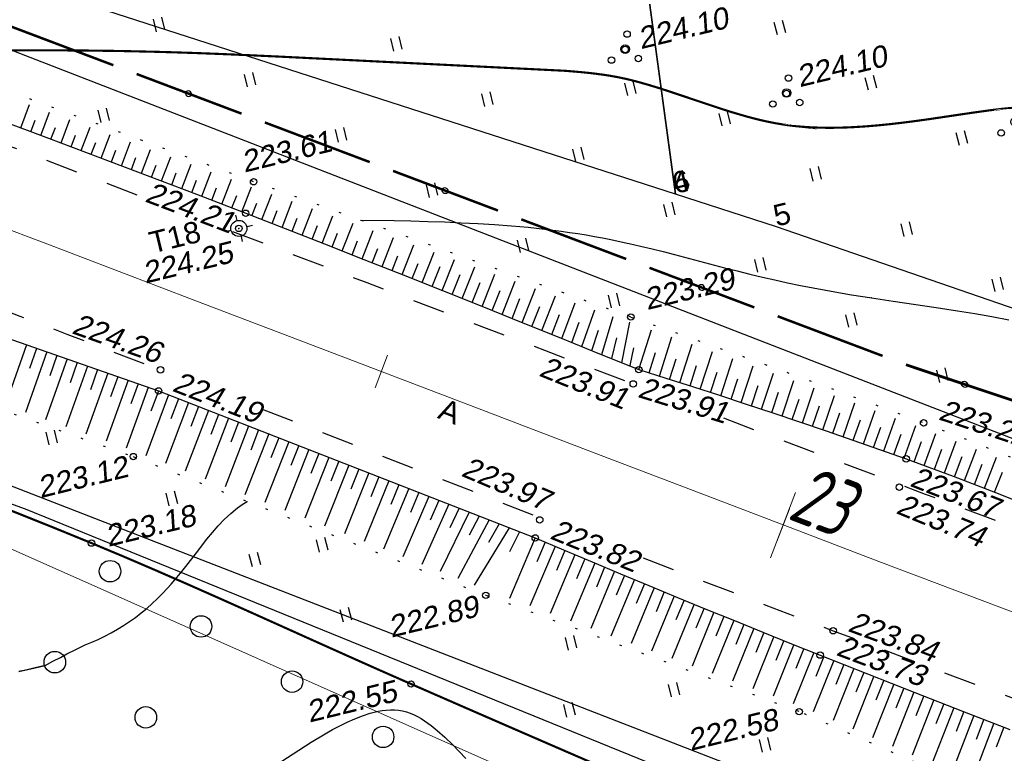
# Model space of a CAD drawing. Header units: millimetres. Extents: x -10 to 1169, y 1 to 1686.
# Tile 56 of 224: x 215 to 260, y 830 to 864. Entities that reach past the tile are written whole.
import ezdxf
from ezdxf.enums import TextEntityAlignment as Align
from ezdxf.lldxf.tags import DXFTag

# ---------------------------------------------------------------- set-up
doc = ezdxf.new("R2010")
doc.units = ezdxf.units.MM
for name, pattern in [('ADOT1', [1, 0, -1]), ('AHIDDEN1', [2, 0.5, -1.5]), ('AHIDDEN2', [3, 1.5, -1.5]), ('PHANTOM2', [1.25, 0.625, -0.125, 0.125, -0.125, 0.125, -0.125])]:
    doc.linetypes.add(name, pattern=pattern)
for name, color, linetype in [('CONTURS', 7, 'Continuous'), ('IZOLINES', 32, 'Continuous'), ('PDIGIT', 170, 'Continuous'), ('PICKETS', 7, 'Continuous'), ('STATIONS', 7, 'Continuous'), ('ОБЪЕКТЫ_АВТОДОРОГ', 7, 'Continuous'), ('УЧАСТКИ', 7, 'Continuous')]:
    doc.layers.add(name, color=color, linetype=linetype)
doc.layers.add('СВЯЗЬ', color=170, linetype='Связь', lineweight=30)
doc.styles.add('GPR', font='isocpeui.ttf', dxfattribs={"width": 0.8})
doc.styles.get("Standard").update_dxf_attribs({"font": 'arial.ttf'})
tags = doc.linetypes.add('газ', pattern='A,42.7,-5.08,["Г",Standard,S=2.54,R=0,X=-2.54,Y=-1.27],-3.81', length=51.59).pattern_tags.tags
tags[6] = DXFTag(74, 10)
doc.linetypes.add('Связь', pattern='A,12.5,[130,ltypeshp.shx,S=1,R=-30,X=0,Y=0.9],1,[130,ltypeshp.shx,S=1,R=-30,X=0,Y=0.9],1,[130,ltypeshp.shx,S=1,R=-30,X=0,Y=0.9],4.5', length=19)

# ---------------------------------------------------------------- blocks, each defined once
blk = doc.blocks.new('401')
at = {"layer": 'CONTURS'}
for p, q in [((0, 0), (0, 1.2)), ((0.8, 0), (0.8, 1.2))]:
    blk.add_line(p, q, dxfattribs=at)
blk = doc.blocks.new('372')
at = {"layer": 'CONTURS'}
blk.add_circle((0, 0), 1, dxfattribs=at)
blk = doc.blocks.new('394')
at = {"layer": 'CONTURS', "color": 7, "linetype": 'Continuous'}
for centre, radius in [((0.5222157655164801, 1.348219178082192), 0.3), ((0.029840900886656, 0.0364383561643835), 0.4), ((-1.462204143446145, -0.6558904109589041), 0.3), ((0.9996701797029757, -1.111369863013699), 0.3)]:
    blk.add_circle(centre, radius, dxfattribs=at)
blk = doc.blocks.new('5_1')
at = {"layer": 'STATIONS', "color": 7, "linetype": 'Continuous'}
for p, q in [((0.014920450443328, 0.7652054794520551), (0.014920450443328, 1.257123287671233)), ((-0.7758634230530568, 2e-16), (-1.283158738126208, 2e-16)), ((0.7907838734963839, 2e-16), (1.298079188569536, 2e-16)), ((0.014920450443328, -0.7652054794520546), (0.014920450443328, -1.257123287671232))]:
    blk.add_line(p, q, dxfattribs=at)
blk.add_circle((0, 0), 0.75, dxfattribs=at)
for p in [(0, 0), (0.7609429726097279, 2e-16)]:
    blk.add_point(p, dxfattribs=at)
blk = doc.blocks.new('133')
at = {"layer": 'CONTURS', "color": 7, "linetype": 'Continuous', "const_width": 0.2}
for points in [[(-11, 0), (-2, 0)], [(0, 0), (9, 0)]]:
    blk.add_lwpolyline(points, dxfattribs=at)
at = {"layer": 'CONTURS', "color": 7, "linetype": 'Continuous', "const_width": 0.5}
blk.add_lwpolyline([(-6.791280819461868, -0.0028738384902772, 1), (-6.291280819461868, -0.0028738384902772, 1)], format="xyb", close=True, dxfattribs=at)
blk = doc.blocks.new('пкк')
at = {"layer": 'ОБЪЕКТЫ_АВТОДОРОГ', "lineweight": 15, "ltscale": 200}
blk.add_line((-0.0110175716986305, -0.8223418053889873), (-0.0083168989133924, 0.8046021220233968), dxfattribs=at)
blk = doc.blocks.new('пк')
at = {"layer": 'ОБЪЕКТЫ_АВТОДОРОГ', "linetype": 'Continuous', "lineweight": 25, "xscale": 2, "yscale": 2, "zscale": 2}
blk.add_blockref('пкк', (0.0027216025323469, 0.0077388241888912), dxfattribs=at)

msp = doc.modelspace()

# ---------------------------------------------------------------- linework, layer by layer
at = {"layer": 'CONTURS', "lineweight": -2}
for p, q in [((214.6742795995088, 859.0477823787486), (215.0793273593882, 860.1309464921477)), ((215.6110060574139, 858.6977201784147), (216.0178274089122, 859.7839411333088)), ((215.1426428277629, 858.8727512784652), (215.3456101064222, 859.4150975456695)), ((216.5473562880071, 858.3466528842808), (216.9567204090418, 859.4367910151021)), ((216.079181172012, 858.5221865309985), (216.2832275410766, 859.0662763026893)), ((217.4834775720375, 857.9949755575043), (217.8955386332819, 859.0896686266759)), ((217.0154169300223, 858.1708142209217), (217.2207732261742, 858.7170220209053)), ((217.951468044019, 857.8189502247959), (218.1582975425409, 858.3674958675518)), ((218.4194585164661, 857.6429248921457), (218.8347154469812, 858.7424143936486)), ((219.3547523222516, 857.289052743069), (219.7735700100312, 858.3952789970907)), ((218.8871054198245, 857.4659888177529), (219.0956240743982, 858.0174177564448)), ((220.2900461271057, 856.9351805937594), (220.7125463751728, 858.0480989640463)), ((219.8223992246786, 857.112116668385), (220.0327287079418, 857.6669028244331)), ((221.2245841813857, 856.5793173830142), (221.6521509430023, 857.700688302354)), ((220.7573151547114, 856.7572489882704), (220.969831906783, 857.315821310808)), ((221.691704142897, 856.4009948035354), (221.9067733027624, 856.9640093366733)), ((222.1588241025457, 856.2226722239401), (222.5915339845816, 857.353359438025)), ((223.092723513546, 855.8651363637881), (223.5313920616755, 857.0058566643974)), ((222.6257738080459, 856.0439042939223), (222.8436184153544, 856.6117561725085)), ((224.0256779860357, 855.5051419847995), (224.4706006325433, 856.6585924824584)), ((223.5592007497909, 855.6851391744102), (223.7800985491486, 856.2586818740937)), ((224.9586324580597, 855.1451476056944), (225.4097464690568, 856.3113514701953)), ((224.4921552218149, 855.325144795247), (224.7161643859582, 855.9050583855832)), ((225.8907469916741, 854.7829839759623), (226.3528613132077, 855.9729049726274)), ((226.8226685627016, 854.4203240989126), (227.2955783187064, 855.6346216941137)), ((225.4246897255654, 854.9640657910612), (225.6529968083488, 855.5530970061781)), ((226.3567077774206, 854.6016540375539), (226.5904637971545, 855.2027086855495)), ((227.7540623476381, 854.0563108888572), (228.2384628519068, 855.2962792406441)), ((227.288365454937, 854.2383174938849), (227.5276930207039, 854.8518839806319)), ((228.6853602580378, 853.6920524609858), (229.1810967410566, 854.9580251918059)), ((228.2197113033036, 853.8741816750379), (228.4647455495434, 854.5006669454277)), ((229.6161074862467, 853.3263892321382), (230.1239915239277, 854.6196789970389)), ((230.5467790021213, 852.9605333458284), (231.0666651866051, 854.28141072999)), ((229.1507338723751, 853.5092208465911), (229.4016390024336, 854.1490364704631)), ((230.0814432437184, 853.1434612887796), (230.3383857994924, 853.7970030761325)), ((231.4768767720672, 852.5932213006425), (232.0096257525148, 853.9430411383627)), ((231.0118278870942, 852.7768773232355), (231.2749866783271, 853.4445516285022)), ((232.4069191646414, 852.2257690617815), (232.9523505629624, 853.6047545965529)), ((231.9418979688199, 852.4094951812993), (232.21144306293, 853.0916965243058)), ((233.3363645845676, 851.8568094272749), (233.8953481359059, 853.2663717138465)), ((234.2657751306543, 851.4877619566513), (234.8380362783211, 852.9280978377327)), ((232.871641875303, 852.0412892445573), (233.1477456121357, 852.7384261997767)), ((233.801069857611, 851.6722856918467), (234.1700091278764, 852.6017391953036)), ((235.1945653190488, 851.1171559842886), (235.7808781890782, 852.5897695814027)), ((234.7301702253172, 851.3024589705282), (235.0997436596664, 852.2316604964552)), ((236.1233347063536, 850.7464978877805), (236.7231307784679, 852.2516490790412)), ((237.051473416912, 850.3742633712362), (237.6636935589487, 851.9141249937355)), ((235.6589500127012, 850.9318269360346), (236.0289963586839, 851.8608402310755)), ((236.5874040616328, 850.5603806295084), (236.9572188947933, 851.4894861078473)), ((237.9795846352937, 850.0019603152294), (238.6019004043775, 851.5774341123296)), ((237.51552902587, 850.1881118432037), (237.8839340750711, 851.1177772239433)), ((238.9070833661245, 849.6281340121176), (239.5345254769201, 851.2427231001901)), ((238.4433340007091, 849.8150471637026), (238.8081060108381, 850.7461440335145)), ((239.8345335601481, 849.2541873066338), (240.4568821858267, 850.9116773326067)), ((240.7613896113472, 848.8787703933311), (241.357693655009, 850.5884071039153)), ((239.3708084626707, 849.4411606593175), (239.7276225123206, 850.3753360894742)), ((241.6881759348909, 848.503181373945), (242.2163085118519, 850.2806985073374)), ((240.2979615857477, 849.0664788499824), (240.6382842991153, 850.0067875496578)), ((241.2247827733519, 848.6909758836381), (241.5316738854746, 849.6427205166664)), ((242.6143866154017, 848.1261750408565), (242.9893504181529, 850.0057725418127)), ((243.4102139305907, 847.802240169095), (243.9923067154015, 849.654523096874)), ((242.1512812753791, 848.3146782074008), (242.3910220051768, 849.2855151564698)), ((244.3642154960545, 847.5024385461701), (244.9409389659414, 849.3226643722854)), ((214.9418224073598, 848.9585141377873), (213.9534319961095, 846.1417521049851)), ((215.4138371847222, 848.7935836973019), (215.0824320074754, 847.8500951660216)), ((245.3174013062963, 847.2000533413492), (245.8890891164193, 848.989340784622)), ((215.8858519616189, 848.6286532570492), (214.893842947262, 845.8073496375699)), ((216.8298815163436, 848.2987923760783), (215.8333349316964, 845.473274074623)), ((216.3578667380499, 848.4637228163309), (216.0257062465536, 847.5204999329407)), ((243.8872147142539, 847.6523393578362), (244.1881280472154, 848.6059908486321)), ((244.8408084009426, 847.3512459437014), (245.1439952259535, 848.3041770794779)), ((246.2697639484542, 846.895085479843), (246.837295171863, 848.6536679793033)), ((247.2212960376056, 846.5875359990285), (247.7846766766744, 848.3160519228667)), ((217.7739110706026, 847.968931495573), (216.771453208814, 845.1396869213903)), ((217.3018962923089, 848.1338619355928), (216.9686009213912, 847.191039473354)), ((218.2459258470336, 847.8040010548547), (217.9109291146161, 846.8617817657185)), ((245.7935826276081, 847.0475694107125), (246.0993077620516, 847.9996892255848)), ((248.1716936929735, 846.2764985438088), (248.7305280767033, 847.9773473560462)), ((218.717940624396, 847.6390706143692), (217.7075137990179, 844.8068307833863)), ((219.1899554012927, 847.4741401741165), (218.8524110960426, 846.5328305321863)), ((246.7455299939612, 846.7413107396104), (247.0540250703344, 847.6925366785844)), ((247.6964948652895, 846.4320172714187), (248.0075032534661, 847.3824244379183)), ((249.1211599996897, 845.962629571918), (249.6767643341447, 847.6365273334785)), ((219.661970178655, 847.3092097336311), (218.6404892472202, 844.4750693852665)), ((220.6059997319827, 846.9793488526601), (219.5688368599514, 844.144947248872)), ((220.1339849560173, 847.1442792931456), (219.7926291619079, 846.2043451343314)), ((248.6464268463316, 846.1195640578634), (248.9600002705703, 847.0691280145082)), ((250.0697706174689, 845.6461838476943), (250.6224265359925, 847.2933141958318)), ((251.0175182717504, 845.3271628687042), (251.5672233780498, 846.9487697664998)), ((221.5439985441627, 846.6327103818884), (220.4842108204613, 843.8007771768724)), ((221.0749991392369, 846.8060296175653), (220.7279310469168, 845.8681896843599)), ((222.0097361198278, 846.4508079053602), (221.6569500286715, 845.5151039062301)), ((249.5954653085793, 845.8044067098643), (249.912014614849, 846.7529827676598)), ((250.543644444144, 845.4866733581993), (250.8632050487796, 846.4342391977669)), ((251.9641767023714, 845.0049241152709), (252.5104937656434, 846.6031439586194)), ((222.4754736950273, 846.2689054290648), (221.4008788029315, 843.4397584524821)), ((222.9412112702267, 846.0870029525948), (222.5845676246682, 845.1527624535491)), ((251.4908474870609, 845.1660434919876), (251.8130878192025, 846.1127013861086)), ((252.9097804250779, 844.6796033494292), (253.4538815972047, 846.2545636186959)), ((223.4069488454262, 845.9051004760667), (222.3219100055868, 843.077011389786)), ((224.3384239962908, 845.5412955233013), (223.2457648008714, 842.713147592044)), ((223.8726864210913, 845.7231979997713), (223.5133879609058, 844.7899752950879)), ((252.4369785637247, 844.84226373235), (252.7619617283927, 845.7879835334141)), ((253.8544964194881, 844.3517135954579), (254.3972065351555, 845.9043250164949)), ((254.7983175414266, 844.0212568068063), (255.3402323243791, 845.5525414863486)), ((225.2698991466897, 845.1774905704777), (224.1713408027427, 842.3486036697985)), ((224.8041615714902, 845.3593930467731), (224.442967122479, 844.4269025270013)), ((253.3821384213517, 844.5156584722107), (253.7103789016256, 845.4602526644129)), ((254.3264069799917, 844.1864852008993), (254.6581907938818, 845.1298406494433)), ((255.7411027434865, 843.6878560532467), (256.2826197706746, 845.198449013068)), ((226.2013742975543, 844.8136856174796), (225.0978281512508, 841.983699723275)), ((225.7356367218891, 844.9955880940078), (225.3729856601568, 844.0636630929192)), ((226.6671118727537, 844.6317831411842), (226.3031996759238, 843.7003498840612)), ((255.2697101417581, 843.8545564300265), (255.6052353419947, 844.7965876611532)), ((256.6802433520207, 843.3443230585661), (257.2259864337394, 844.8369307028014)), ((227.1328494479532, 844.4498806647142), (226.0245686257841, 841.6186955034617)), ((227.5985870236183, 844.267978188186), (227.2333986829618, 843.3370445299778)), ((256.2106730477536, 843.516089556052), (256.551084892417, 844.4563659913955)), ((257.6189628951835, 842.999641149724), (258.1673423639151, 844.4731632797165)), ((228.0643245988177, 844.0860757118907), (226.9509460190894, 841.2538338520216)), ((228.9957997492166, 843.7222707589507), (227.8762834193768, 840.8893811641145)), ((228.5300621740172, 843.9041732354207), (228.163370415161, 842.973830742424)), ((257.1496031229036, 843.1719821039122), (257.4956810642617, 844.11018786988)), ((258.0866121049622, 842.8227111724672), (258.4391490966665, 843.7585090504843)), ((258.5542613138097, 842.6457811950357), (259.1099575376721, 844.1029917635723)), ((259.4869351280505, 842.2850603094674), (260.0462763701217, 843.7267277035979)), ((229.9272749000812, 843.3584658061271), (228.7997303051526, 840.5256716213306)), ((229.4615373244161, 843.5403682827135), (229.0928656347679, 842.6108086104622)), ((259.0205982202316, 842.465420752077), (259.3796009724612, 843.3987572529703)), ((230.8587500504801, 842.99466085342), (229.7201205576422, 840.1631624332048)), ((230.3930124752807, 843.1765633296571), (230.0215572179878, 842.2481124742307)), ((231.3244876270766, 842.8127583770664), (230.9489871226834, 841.885936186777)), ((259.9527063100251, 842.1032439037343), (260.3173886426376, 843.0343759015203)), ((231.7902252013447, 842.6308559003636), (230.6357775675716, 839.8025090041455)), ((232.2559627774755, 842.4489534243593), (231.8744934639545, 841.5245719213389)), ((232.7217003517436, 842.2670509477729), (231.5442335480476, 839.4446718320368)), ((233.6531755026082, 841.9032459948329), (232.4418152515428, 839.091071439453)), ((233.1874379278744, 842.0851484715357), (232.7971082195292, 841.1644733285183)), ((234.5846506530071, 841.5394410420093), (233.3230243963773, 838.7438139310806)), ((234.118913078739, 841.7213435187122), (233.7154154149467, 840.8063628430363)), ((235.5161258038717, 841.1756360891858), (234.1796023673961, 838.4060183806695)), ((235.0503882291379, 841.3575385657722), (234.6273643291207, 840.4514200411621)), ((235.9818633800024, 840.9937336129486), (235.5300560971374, 840.1016180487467)), ((236.4476009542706, 840.8118311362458), (234.9991038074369, 838.0822895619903)), ((236.9133385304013, 840.6299286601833), (236.419603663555, 839.7603161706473)), ((237.3790761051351, 840.4480261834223), (235.762688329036, 837.7794028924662)), ((237.8526284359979, 840.2193568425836), (237.3921879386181, 839.3316662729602)), ((238.5963502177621, 839.9725971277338), (237.404774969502, 837.1590652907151)), ((239.5171723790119, 839.5826143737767), (238.3468495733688, 836.8091158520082)), ((239.0567612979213, 839.7776057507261), (238.667379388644, 838.8565293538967)), ((240.4385031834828, 839.1938348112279), (239.2889156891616, 836.4591695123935)), ((239.9778377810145, 839.3882245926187), (239.5896836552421, 838.4666301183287)), ((241.3603411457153, 838.8062593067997), (240.2309732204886, 836.1092262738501)), ((240.8994221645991, 839.0000470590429), (240.5125299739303, 838.0779221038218)), ((242.2829489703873, 838.4205200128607), (241.1727700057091, 835.759378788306)), ((241.8216450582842, 838.6133896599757), (241.4360066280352, 837.6907396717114)), ((242.744564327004, 838.2283969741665), (242.3602299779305, 837.3052030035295)), ((243.206179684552, 838.0362739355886), (242.1149101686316, 835.409404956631)), ((243.6680457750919, 837.8447544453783), (243.285108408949, 836.9209801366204)), ((244.1299118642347, 837.6532349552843), (243.0570295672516, 835.0594385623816)), ((245.0542861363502, 837.2717481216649), (243.9987890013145, 834.7096043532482)), ((244.5920990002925, 837.462491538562), (244.2105299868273, 836.53815118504)), ((245.9793950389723, 836.8920462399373), (244.9408140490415, 834.3596721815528)), ((245.5168405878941, 837.0818971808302), (245.1366597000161, 836.1569850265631)), ((246.9049996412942, 836.5135543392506), (245.8827879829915, 834.0097584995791)), ((246.4421973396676, 836.702800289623), (246.063479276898, 835.7772881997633)), ((247.8311210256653, 836.136328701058), (246.8244102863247, 833.6599739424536)), ((247.3680603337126, 836.3249415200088), (246.9907678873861, 835.3988473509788)), ((248.2946036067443, 835.9487549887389), (247.9187571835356, 835.0220730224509)), ((248.758086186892, 835.7611812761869), (247.7663077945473, 833.3100876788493)), ((249.2218137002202, 835.574213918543), (248.8474974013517, 834.646912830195)), ((249.6855412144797, 835.387246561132), (248.708200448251, 832.9602027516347)), ((250.6134845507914, 835.0145252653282), (249.6498284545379, 832.6104148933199)), ((250.1495128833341, 835.2008859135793), (249.7767094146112, 834.2729755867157)), ((251.5421900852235, 834.6437072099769), (250.5909079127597, 832.2608288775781)), ((251.0778373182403, 834.8291162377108), (250.7064227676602, 833.9006490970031)), ((252.4714522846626, 834.2742863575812), (251.5192035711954, 831.8791560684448)), ((252.0068211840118, 834.4589967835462), (251.6367168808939, 833.5300065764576)), ((252.9362153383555, 834.089908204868), (252.56736283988, 833.1604202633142)), ((253.4009783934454, 833.9055300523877), (252.4390671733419, 831.4770829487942)), ((253.8658844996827, 833.7215128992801), (253.4982424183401, 832.7915455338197)), ((254.3307906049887, 833.5374957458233), (253.3591424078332, 831.0749163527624)), ((255.2612378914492, 833.171069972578), (254.2789561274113, 830.6728650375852)), ((254.7960142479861, 833.3542828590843), (254.4295414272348, 832.4238541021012)), ((256.1916851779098, 832.8046441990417), (255.1989974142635, 830.2707132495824)), ((255.726461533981, 832.9878570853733), (255.3611202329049, 832.0569834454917)), ((257.1231853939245, 832.4409034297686), (256.1197876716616, 829.8682308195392)), ((256.6574352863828, 832.6227738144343), (256.2933761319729, 831.6913979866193)), ((257.5889680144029, 832.259116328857), (257.2263111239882, 831.3271935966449)), ((258.5209094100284, 831.8965088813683), (258.1597694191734, 830.9639972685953)), ((258.9870681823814, 831.7156885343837), (257.9623281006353, 829.0628417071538)), ((259.9199435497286, 831.3554892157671), (258.8839231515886, 828.6600034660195)), ((259.4535058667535, 831.5355888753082), (259.0939630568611, 830.6024602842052)), ((260.3865349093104, 831.1757880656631), (260.0286537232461, 830.2420209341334))]:
    msp.add_line(p, q, dxfattribs=at)
at = {"layer": 'CONTURS', "color": 1, "linetype": 'газ', "lineweight": 15}
msp.add_line((212.7807813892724, 840.0986198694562), (251.4132739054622, 822.9298710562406), dxfattribs=at)
at = {"layer": 'CONTURS', "linetype": 'Continuous', "lineweight": -2}
msp.add_line((258.0547506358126, 832.07732922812), (257.0406827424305, 829.4657019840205), dxfattribs=at)
at = {"layer": 'CONTURS', "linetype": 'AHIDDEN1', "const_width": 0.1, "flags": 128}
msp.add_lwpolyline([(114.0845754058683, 876.325805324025), (115.9115807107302, 875.3877933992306), (117.7497534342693, 874.4832852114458), (119.5990935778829, 873.612280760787), (121.4596011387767, 872.7747800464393), (123.3312761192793, 871.9707830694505), (125.2141185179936, 871.2002898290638), (127.1081283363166, 870.4633003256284), (129.0133055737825, 869.7598145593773), (130.9296502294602, 869.0898325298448), (132.8571623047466, 868.4533542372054), (134.2861508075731, 868.0191549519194), (135.7275036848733, 867.622654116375), (137.1785113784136, 867.2554639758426), (138.6364643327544, 866.9091967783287), (140.0986529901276, 866.5754647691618), (141.5623677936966, 866.2458801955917), (143.0248991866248, 865.912055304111), (144.4835376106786, 865.565602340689), (145.9355735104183, 865.1981335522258), (147.3782973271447, 864.801261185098), (150.016903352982, 864.0030882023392), (152.6368316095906, 863.1440514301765), (155.2417330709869, 862.2359175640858), (157.835258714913, 861.2904532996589), (160.4210595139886, 860.3194253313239), (163.0027864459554, 859.3346003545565), (165.5840904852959, 858.3477450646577), (168.1686226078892, 857.3706261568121), (170.7600337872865, 856.4150103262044), (173.3619750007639, 855.492664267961), (175.9012981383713, 854.6265004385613), (178.4467601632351, 853.7778367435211), (180.9965445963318, 852.9415278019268), (183.548834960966, 852.1124282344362), (186.1018147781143, 851.2853926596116), (188.6536675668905, 850.4552756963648), (191.2025768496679, 849.6169319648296), (193.7467261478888, 848.765216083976), (196.2842989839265, 847.8949826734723), (198.8134788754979, 847.0010863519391), (200.7404194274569, 846.3068859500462), (202.6664463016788, 845.6089472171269), (204.5909133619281, 844.9059605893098), (206.5131744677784, 844.1966165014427), (208.4325834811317, 843.4796053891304), (210.3484942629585, 842.7536176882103), (212.2602606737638, 842.0173438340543), (214.1672365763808, 841.2694742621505), (216.0687758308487, 840.5086994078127), (217.9642322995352, 839.7337097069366), (219.4612574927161, 839.1063530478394), (220.9531305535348, 838.4664706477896), (222.4408274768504, 837.8164255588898), (223.9253242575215, 837.1585808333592), (225.4075968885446, 836.4952995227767), (226.8886213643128, 835.8289446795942), (228.3693736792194, 835.1618793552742), (229.8508298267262, 834.4964666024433), (231.3339658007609, 833.835069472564), (232.8197575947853, 833.1800510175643), (234.3591890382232, 832.5069769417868), (235.8991250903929, 831.8350493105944), (237.439523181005, 831.1641736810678), (238.9803407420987, 830.494255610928), (240.5215352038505, 829.8252006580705), (242.0630639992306, 829.1569143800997), (243.60488455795, 828.4893023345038), (245.1469543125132, 827.8222700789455), (246.6892306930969, 827.1557231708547), (248.231671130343, 826.4895671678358), (248.238847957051, 826.4864010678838)], dxfattribs=at)
at = {"layer": 'CONTURS', "linetype": 'ADOT1'}
for points in [[(243.0382595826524, 850.2509416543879), (225.5020256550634, 856.543743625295), (202.6113438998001, 865.0074634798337), (180.3917206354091, 873.3706174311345)], [(175.5946706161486, 860.7880908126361), (198.81902326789, 851.2581018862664), (219.9093455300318, 843.7585405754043), (236.294851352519, 837.3049597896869)], [(297.449769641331, 814.0925218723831), (274.3852850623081, 821.6119866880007), (250.8653661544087, 831.8922572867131), (236.294851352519, 837.3049597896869)]]:
    msp.add_lwpolyline(points, dxfattribs=at)
at = {"layer": 'CONTURS', "linetype": 'Continuous', "flags": 128}
for points in [[(199.9633970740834, 864.5384221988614), (202.1788055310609, 863.7065897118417), (204.4752594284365, 862.8465869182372), (206.7729364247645, 861.9897370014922), (209.0712866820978, 861.1346204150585), (211.3697603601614, 860.2798176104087), (213.667807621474, 859.4239090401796), (215.9648786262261, 858.5654751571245), (218.2604235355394, 857.7030964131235), (220.5538925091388, 856.8353532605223), (222.8447357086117, 855.9608261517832), (225.1324032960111, 855.0780955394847), (226.9656659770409, 854.3646762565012), (228.7977105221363, 853.6481089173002), (230.6285369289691, 852.9283935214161), (232.4581451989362, 852.2055300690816), (234.2865353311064, 851.4795185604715), (236.1137073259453, 850.7503589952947), (237.9396611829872, 850.0180513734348), (239.7643969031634, 849.282595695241), (241.5879144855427, 848.5439919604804), (243.4102139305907, 847.802240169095)], [(243.4102139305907, 847.802240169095), (244.6608737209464, 847.4092116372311), (245.9097667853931, 847.0113359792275), (247.1568931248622, 846.6086131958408), (248.402252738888, 846.2010432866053), (249.6458456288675, 845.7886262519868), (250.8876717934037, 845.3713620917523), (252.1277312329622, 844.9492508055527), (253.3660239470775, 844.5222923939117), (254.6025499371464, 844.0904868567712), (255.8373092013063, 843.6538341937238), (258.0212748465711, 842.851919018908), (260.191719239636, 842.0124780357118), (262.3520478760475, 841.1450384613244)], [(238.5963502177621, 839.9725971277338), (239.9154236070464, 839.4139486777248), (241.2357049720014, 838.8583692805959), (242.5571943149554, 838.305858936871), (243.8798916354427, 837.7564176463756), (245.2037969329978, 837.2100454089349), (246.5289102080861, 836.6667422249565), (247.8552314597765, 836.1265080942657), (249.1827606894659, 835.5893430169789), (250.5114978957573, 835.0552469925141), (251.8414430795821, 834.5242200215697), (254.0424392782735, 833.6510533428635), (256.2460043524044, 832.7832523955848), (258.4524524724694, 831.9221129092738), (260.6620978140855, 831.0689306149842)]]:
    msp.add_lwpolyline(points, dxfattribs=at)
at = {"layer": 'CONTURS', "linetype": 'Continuous'}
msp.add_lwpolyline([(176.6617239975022, 863.6080250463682), (198.7959582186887, 854.6001690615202), (221.0850789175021, 846.8119499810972), (238.5963502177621, 839.9725971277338)], dxfattribs=at)
at = {"layer": 'CONTURS', "linetype": 'AHIDDEN2', "flags": 128}
for points in [[(201.8786446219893, 862.9466052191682), (206.0008680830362, 861.3522937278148), (210.1242338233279, 859.7609946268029), (214.2487418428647, 858.172707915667), (218.3743921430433, 856.5874335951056), (220.2252753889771, 855.8777826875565)], [(199.3708488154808, 856.0809812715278), (201.5528239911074, 855.2575027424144), (203.734337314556, 854.4328217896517), (205.9153887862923, 853.6069384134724), (208.0959784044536, 852.779852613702), (210.2761061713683, 851.9515643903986), (212.455772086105, 851.1220737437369), (214.6349761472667, 850.2913806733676), (216.8137183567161, 849.4594851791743), (218.9919987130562, 848.6263872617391), (221.1698172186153, 847.7920869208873), (221.7007917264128, 847.5875931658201)], [(224.5255542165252, 854.2306961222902), (226.6291195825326, 853.4259221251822), (230.7581967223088, 851.8496849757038), (234.8884161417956, 850.2764602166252), (239.0197778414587, 848.7062478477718), (243.1522818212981, 847.13904786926), (243.2288196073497, 847.1100799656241)], [(225.906333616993, 845.9632808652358), (227.4279179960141, 845.3728823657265), (230.5533367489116, 844.1537823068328), (233.6775067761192, 842.9314254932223), (236.8013073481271, 841.7081182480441), (239.2773915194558, 840.7396951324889)], [(247.3432170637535, 845.5534147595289), (249.9393440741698, 844.5726121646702), (253.3340297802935, 843.2924391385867), (256.7294852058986, 842.0142959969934), (260.1257103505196, 840.7381827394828), (263.5227052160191, 839.4640993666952), (266.9204698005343, 838.192045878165), (270.3190041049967, 836.9220222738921), (273.7183081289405, 835.654028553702), (277.1183818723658, 834.3880647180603)], [(243.6115601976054, 839.0507418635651), (246.1792850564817, 838.0555571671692), (249.3104005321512, 836.85151143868), (252.4455429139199, 835.6580468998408), (254.647159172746, 834.8262824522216), (256.8497476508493, 833.9970773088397), (259.053308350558, 833.1704314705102), (261.2578412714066, 832.3463449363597), (263.4633464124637, 831.5248177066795), (265.6698237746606, 830.7058497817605), (267.8772733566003, 829.8894411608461), (270.0856951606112, 829.0755918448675), (272.2950891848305, 828.2643018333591), (274.5054554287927, 827.4555711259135)]]:
    msp.add_lwpolyline(points, dxfattribs=at)
at = {"layer": 'CONTURS', "linetype": 'ADOT1', "flags": 128}
msp.add_lwpolyline([(243.0382595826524, 850.2509416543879), (244.4059435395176, 849.7752175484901), (245.772211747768, 849.2957873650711), (247.1370642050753, 848.8126511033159), (248.5005009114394, 848.3258087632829), (249.8625218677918, 847.8352603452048), (251.2231270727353, 847.341005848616), (252.5823165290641, 846.8430452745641), (253.9400902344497, 846.341378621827), (255.2964481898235, 845.8360058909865), (256.6513903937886, 845.3269270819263), (258.8150722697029, 844.4908714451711), (260.96803073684, 843.6257483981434), (263.113303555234, 842.7399369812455), (265.2539284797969, 841.8418162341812), (267.3929432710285, 840.9397651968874), (269.533385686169, 840.0421629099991), (271.6782934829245, 839.1573884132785), (273.8307044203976, 838.2938207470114), (275.9936562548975, 837.4598389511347), (278.1701867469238, 836.6638220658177), (280.5398871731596, 835.8360270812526), (282.9172019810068, 835.0298342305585), (285.3021311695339, 834.2452435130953), (287.6946747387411, 833.4822549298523), (290.094832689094, 832.7408684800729), (292.5026050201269, 832.0210841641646), (294.9179917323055, 831.3229019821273), (297.3409928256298, 830.646321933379), (299.7716083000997, 829.991344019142), (302.2098381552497, 829.3579682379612)], dxfattribs=at)
at = {"layer": 'CONTURS'}
msp.add_lwpolyline([(243.0044131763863, 847.9880662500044), (243.1814700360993, 848.8149452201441)], dxfattribs=at)
at = {"layer": 'IZOLINES', "const_width": 0.1000000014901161}
msp.add_lwpolyline([(214.1934257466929, 862.6518109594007), (215.8736332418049, 862.6566502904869), (217.5537876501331, 862.6487886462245), (219.2337642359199, 862.6265629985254), (220.9134288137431, 862.5894605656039), (221.8165774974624, 862.563524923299), (222.7226555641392, 862.5335501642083), (222.7236380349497, 862.5335156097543), (222.7233700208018, 862.5340934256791), (224.0453914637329, 862.4832979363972), (225.3671574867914, 862.4264778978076), (226.6808731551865, 862.3649952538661), (227.9920567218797, 862.3004674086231), (227.9914056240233, 862.3000746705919), (239.9813529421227, 861.7048593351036), (239.9889291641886, 861.7042886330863), (240.00408137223, 861.7031441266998), (239.9885416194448, 861.7041513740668), (240.6899344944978, 861.6455295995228), (241.0400970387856, 861.6106142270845), (241.3897005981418, 861.5707665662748), (241.738495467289, 861.5247489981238), (242.0861281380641, 861.4711315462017), (242.4321627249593, 861.4085655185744), (242.7983566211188, 861.3313366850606), (242.7997282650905, 861.3310254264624), (242.7997284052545, 861.3310253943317), (242.7997286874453, 861.3310253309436), (242.7997292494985, 861.3310252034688), (242.7997303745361, 861.3310249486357), (242.7997326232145, 861.3310244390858), (242.7997371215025, 861.3310234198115), (242.799726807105, 861.3310998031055), (243.0137923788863, 861.2806384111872), (243.4394230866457, 861.1701763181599), (243.8621161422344, 861.0492421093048), (244.2824677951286, 860.920548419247), (244.7010553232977, 860.7862962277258), (245.5349452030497, 860.5079021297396), (247.2018110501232, 859.9485845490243), (247.7299879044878, 859.7816662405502), (248.2609306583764, 859.6240654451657), (248.5276950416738, 859.5498227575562), (248.7954347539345, 859.4792650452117), (249.0642209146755, 859.4129238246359), (249.3632885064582, 859.34501745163), (249.3645639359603, 859.3447421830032), (249.364278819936, 859.3443322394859), (249.7645064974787, 859.2647716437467), (250.1668588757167, 859.1977914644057), (250.5466603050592, 859.1472495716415), (250.9175287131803, 859.1093534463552), (250.9144744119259, 859.1100473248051), (251.2165342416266, 859.0864858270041), (251.5190031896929, 859.0697873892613), (251.8217015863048, 859.0590523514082), (252.124510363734, 859.0538287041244), (252.4273343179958, 859.0537013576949), (252.7300978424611, 859.0582930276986), (253.0327412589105, 859.0672605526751), (253.3352179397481, 859.0802898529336), (253.9394715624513, 859.1173883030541), (254.5426959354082, 859.16747852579), (255.1448312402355, 859.2286529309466), (255.7459042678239, 859.2991205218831), (256.3460150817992, 859.3771377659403), (256.9453287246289, 859.4609465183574), (258.1425148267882, 859.6384140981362), (258.1992695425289, 859.6469426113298), (258.1992772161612, 859.6469437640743), (258.1992925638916, 859.6469460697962), (258.1993232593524, 859.6469506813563), (258.1966910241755, 859.6472713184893), (258.9164149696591, 859.7534872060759), (259.6368682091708, 859.8543413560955), (259.9943674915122, 859.8998411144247), (260.3523991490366, 859.9406742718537), (260.7061291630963, 859.9746817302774), (261.0569556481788, 860.0007759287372), (261.0557299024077, 860.0005842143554), (261.4931905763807, 860.0228123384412)], dxfattribs=at)
at = {"layer": 'IZOLINES'}
for points in [[(230.47793203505, 854.7581610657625), (232.0361042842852, 854.7348070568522), (232.8150928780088, 854.7181549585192), (233.5939691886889, 854.6972644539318), (234.3726776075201, 854.6712826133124), (235.1511364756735, 854.6391789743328), (235.9292282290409, 854.5997455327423), (236.7067879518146, 854.5516118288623), (237.483591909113, 854.4932832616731), (238.259349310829, 854.4232111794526), (239.0337023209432, 854.3398995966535), (239.8062400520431, 854.2420440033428), (240.1917180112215, 854.1873404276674), (240.5765966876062, 854.1286728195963), (240.9608266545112, 854.0659963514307), (241.3443635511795, 853.999303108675), (241.7271699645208, 853.9286237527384), (242.1092174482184, 853.8540293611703), (242.8709225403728, 853.6936081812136), (242.9645674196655, 853.6728546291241), (242.9645930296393, 853.6728489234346), (242.9645879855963, 853.6730840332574), (243.4950451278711, 853.5513320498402), (244.0241655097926, 853.4239875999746), (244.5451475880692, 853.2935692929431), (245.0628167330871, 853.1601587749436), (245.0617718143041, 853.1596566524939), (247.3959492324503, 852.5451069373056), (247.9805294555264, 852.3954927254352), (248.5661280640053, 852.2499703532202), (249.1529050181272, 852.1093503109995), (249.7409490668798, 851.9742207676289), (250.330287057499, 851.8449587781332), (250.9208947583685, 851.7217441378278), (251.5127078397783, 851.6045740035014), (252.1056321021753, 851.4932773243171), (252.6995523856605, 851.3875284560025), (253.2943398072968, 851.2868595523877), (254.236203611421, 851.1365535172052), (254.2331455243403, 851.1368361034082), (255.2320262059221, 850.9866700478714), (257.2311361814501, 850.6954204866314), (258.2339571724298, 850.543240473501), (258.2332782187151, 850.542880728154), (259.0304976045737, 850.4141331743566), (259.825866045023, 850.274758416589), (260.6188225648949, 850.1227295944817)], [(215.3400550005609, 833.9255539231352), (215.8129256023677, 834.0436284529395), (215.3400550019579, 833.9255539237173), (215.8129256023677, 834.0436284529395), (216.1675761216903, 834.2404187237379), (216.5222266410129, 834.4175314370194), (216.8177695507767, 834.574962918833), (217.2046831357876, 834.7690179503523), (217.3928284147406, 834.8660078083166), (217.6626767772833, 834.9938767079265), (217.9740122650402, 835.1193776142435), (218.2809419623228, 835.254956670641), (218.5830333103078, 835.4006690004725), (218.8798591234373, 835.5565108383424), (219.1710068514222, 835.7224154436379), (219.4560890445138, 835.8982498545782), (219.7347548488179, 836.0838127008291), (220.0067023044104, 836.2788332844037), (220.2716911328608, 836.482972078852), (220.5295556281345, 836.6958226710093), (220.7802173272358, 836.9169150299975), (221.0236971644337, 837.1457197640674), (221.2601270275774, 837.381652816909), (221.4897608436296, 837.6240798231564), (221.6694037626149, 837.8228885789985), (221.8435008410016, 838.0230988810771), (221.8429171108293, 838.0225903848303), (222.0999872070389, 838.3308907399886), (222.3504385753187, 838.6445283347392), (222.8392999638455, 839.2811335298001), (223.3289467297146, 839.917026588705), (223.5824127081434, 840.2290674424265), (223.8459902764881, 840.5324773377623), (223.8462314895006, 840.5327485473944), (223.8467188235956, 840.5332865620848), (223.8470212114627, 840.532101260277), (224.1335140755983, 840.8339944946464), (224.4376194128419, 841.1172223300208), (224.7598834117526, 841.3783368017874), (224.9684258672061, 841.5274468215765), (225.1940991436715, 841.6727296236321), (225.1984492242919, 841.6753794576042), (225.2071603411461, 841.680661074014)], [(214.5919585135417, 833.763219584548), (215.3400550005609, 833.9255539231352), (214.9660067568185, 833.8443867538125), (214.9034019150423, 833.8242141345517), (214.8270659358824, 833.8120148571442), (214.5919585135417, 833.763219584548)], [(226.500003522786, 829.384506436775), (228.1771319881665, 830.4691202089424), (228.8338791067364, 830.8685214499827), (229.1678087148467, 831.0586297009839), (229.5065382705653, 831.2397906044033), (229.8508600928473, 831.4096688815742), (230.2014632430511, 831.5655064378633), (230.5588595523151, 831.7039631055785), (230.9232557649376, 831.8208616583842), (231.2943091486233, 831.9107445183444), (231.4822325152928, 831.9433320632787), (231.671373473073, 831.9661870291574), (231.8612565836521, 831.9778740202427), (232.0511425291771, 831.9768381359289), (232.2399760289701, 831.9615665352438), (232.4264293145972, 831.9309644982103), (232.6091287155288, 831.8848110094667), (232.7870039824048, 831.8239808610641), (232.9595290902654, 831.7502080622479), (233.1267036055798, 831.6655683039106), (233.2888640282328, 831.5720380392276), (233.4464899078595, 831.4712852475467), (233.749847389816, 831.2533366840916), (234.0403157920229, 831.0190164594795), (234.3885761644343, 830.7102362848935), (234.4197160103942, 830.6812750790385), (234.4199757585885, 830.6810327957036), (234.4210764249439, 830.6793139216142), (234.7443518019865, 830.3676763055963), (235.0574284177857, 830.0459832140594), (235.3618538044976, 829.7162314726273)]]:
    msp.add_lwpolyline(points, dxfattribs=at)
at = {"layer": 'PICKETS', "color": 7, "lineweight": -2}
for centre in [(242.7703628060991, 862.6950957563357), (250.2731636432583, 860.6508165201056), (225.5020256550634, 856.543743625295), (225.1324032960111, 855.0780955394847), (224.8167677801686, 854.3730067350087), (224.8167677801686, 854.3730067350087), (243.0382595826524, 850.2509416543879), (221.1698172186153, 847.7920869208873), (243.4102139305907, 847.802240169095), (221.0850789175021, 846.8119499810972), (243.1522818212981, 847.13904786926), (256.6513903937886, 845.3269270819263), (219.9093455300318, 843.7585405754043), (255.8373092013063, 843.6538341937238), (255.5208411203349, 842.332943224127), (238.8028294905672, 840.8126300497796), (238.5963502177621, 839.9725971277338), (217.9642322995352, 839.7337097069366), (236.294851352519, 837.3049597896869), (252.4455429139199, 835.6580468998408), (251.8414430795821, 834.5242200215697), (232.8197575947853, 833.1800510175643), (250.8653661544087, 831.8922572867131)]:
    msp.add_circle(centre, 0.15, dxfattribs=at)
at = {"layer": 'ОБЪЕКТЫ_АВТОДОРОГ', "color": 0, "linetype": 'PHANTOM2', "lineweight": 15, "ltscale": 200}
msp.add_lwpolyline([(136.0249641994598, 882.8274371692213), (142.4387999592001, 880.697239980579), (148.2491515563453, 878.7332437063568), (153.6326833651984, 876.8761738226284), (158.7660597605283, 875.0667558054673), (163.8259451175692, 873.2457151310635), (168.9890038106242, 871.3537772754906), (174.4319002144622, 869.3316677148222), (180.3312987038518, 867.1201119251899), (186.8064947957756, 864.6804675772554), (193.7473085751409, 862.0566211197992), (200.9861912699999, 859.3130911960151), (208.3555941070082, 856.5143964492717), (215.687968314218, 853.7250555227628), (222.8157651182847, 851.0095870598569), (229.5714357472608, 848.432509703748), (235.7874314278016, 846.0583420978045), (241.3377732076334, 843.9359897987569), (246.2627614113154, 842.0519060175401), (250.6442661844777, 840.3769308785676), (254.5641576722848, 838.8819045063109), (258.1043060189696, 837.5376670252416), (261.3465813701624, 836.3150585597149)], dxfattribs=at)
at = {"layer": 'СВЯЗЬ', "linetype": 'Связь', "lineweight": 30}
msp.add_lwpolyline([(645.8346158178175, 814.4414002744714), (583.0343325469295, 811.6910882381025), (522.2427913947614, 808.2598700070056), (424.0207780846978, 801.598815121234), (379.0323954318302, 802.272974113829), (340.9042149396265, 804.3093014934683), (316.8031167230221, 804.6911152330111), (293.4482001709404, 811.2865534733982), (260.781774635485, 822.6208939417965), (214.8920438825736, 841.3095213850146), (149.3213643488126, 864.9786603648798), (123.1484005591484, 874.041384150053), (95.10593174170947, 882.4377264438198), (66.00588237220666, 890.4869542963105)], dxfattribs=at)
at = {"layer": 'УЧАСТКИ', "color": 6, "linetype": 'Continuous', "lineweight": -2}
for p, q in [((271.3670855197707, 840.4911844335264), (141.8987661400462, 890.7317206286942)), ((240.4413565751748, 890.5402252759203), (245.1116690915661, 855.9706840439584)), ((245.1116690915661, 855.9706840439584), (240.4413565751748, 890.5402252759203)), ((135.8422946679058, 872.8013231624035), (264.7394441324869, 822.7917954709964)), ((245.1116690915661, 855.9706840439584), (201.3256643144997, 870.0998236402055)), ((249.8064649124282, 854.4518054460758), (245.1116690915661, 855.9706840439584)), ((292.2119738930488, 839.7794059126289), (249.8064649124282, 854.4518054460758))]:
    msp.add_line(p, q, dxfattribs=at)

# ---------------------------------------------------------------- block references
at = {"layer": 'CONTURS', "lineweight": -2, "yscale": 0.5}
for name, p, xscale, zscale, rotation in [('133', (214.1024273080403, 863.8093448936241), 0.5793311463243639, 0.5793311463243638, 339.2866239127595), ('401', (220.9890018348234, 863.5235584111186), 0.5, 0.5, 13.73311783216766), ('401', (249.850337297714, 863.3708649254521), 0.5, 0.5, 13.73311783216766), ('394', (242.7703628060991, 862.6950957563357), 0.5, 0.5, 13.73311783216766), ('401', (232.0197273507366, 862.616312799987), 0.5, 0.5, 13.73311783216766), ('133', (226.0238762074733, 859.3014239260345), 0.5793311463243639, 0.5793311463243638, 339.2866239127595), ('401', (225.2198429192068, 860.9545150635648), 0.5, 0.5, 13.73311783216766), ('394', (250.2731636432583, 860.6508165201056), 0.5, 0.5, 13.73311783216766), ('401', (242.9016499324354, 860.5493973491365), 0.5, 0.5, 13.73311783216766), ('401', (254.0811783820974, 860.8018215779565), 0.5, 0.5, 13.73311783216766), ('401', (236.2505684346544, 860.0472694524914), 0.5, 0.5, 13.73311783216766), ('394', (260.890955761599, 859.3060323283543), 0.5, 0.5, 13.73311783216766), ('401', (218.419958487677, 859.2927173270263), 0.5, 0.5, 13.73311783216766), ('401', (247.2812939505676, 859.1400238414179), 0.5, 0.5, 13.73311783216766), ('401', (229.4506840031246, 858.385471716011), 0.5, 0.5, 13.73311783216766), ('401', (258.3120194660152, 858.2327782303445), 0.5, 0.5, 13.73311783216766), ('401', (240.4814095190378, 857.4782261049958), 0.5, 0.5, 13.73311783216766), ('133', (237.9453251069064, 854.7935029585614), 0.5793311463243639, 0.5793311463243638, 339.2866239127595), ('401', (251.5121350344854, 856.5709804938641), 0.5, 0.5, 13.73311783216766), ('401', (233.681525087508, 855.8164283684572), 0.5, 0.5, 13.73311783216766), ('401', (244.7122506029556, 854.9091827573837), 0.5, 0.5, 13.73311783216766), ('401', (255.7429761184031, 854.0019371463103), 0.5, 0.5, 13.73311783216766), ('401', (237.9123661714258, 853.2473850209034), 0.5, 0.5, 13.73311783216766), ('401', (248.9430916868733, 852.3401394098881), 0.5, 0.5, 13.73311783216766), ('133', (249.8667740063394, 850.28558199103), 0.5793311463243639, 0.5793311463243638, 339.2866239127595), ('401', (259.9738172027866, 851.4328937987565), 0.5, 0.5, 13.73311783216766), ('401', (242.1432072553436, 850.6783416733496), 0.5, 0.5, 13.73311783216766), ('401', (253.1739327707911, 849.7710960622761), 0.5, 0.5, 13.73311783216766), ('133', (262.572003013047, 845.7765249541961), 0.646502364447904, 0.646502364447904, 341.5120955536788), ('401', (257.4047738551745, 847.2020527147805), 0.5, 0.5, 13.73311783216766), ('401', (216.0009480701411, 844.3037029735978), 0.5, 0.5, 13.73311783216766), ('401', (221.5829892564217, 841.4657821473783), 0.5, 0.5, 13.73311783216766), ('401', (228.5716274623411, 839.3103446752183), 0.5, 0.5, 13.73311783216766), ('401', (225.4419719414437, 838.6218022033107), 0.5, 0.5, 13.73311783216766), ('372', (218.8285027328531, 838.4251447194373), 0.5, 0.5, 13.73311783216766), ('372', (223.0593438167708, 835.8561013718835), 0.5, 0.5, 13.73311783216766), ('401', (229.6728130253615, 836.0527588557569), 0.5, 0.5, 13.73311783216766), ('401', (240.1363860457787, 834.7603386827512), 0.5, 0.5, 13.73311783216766), ('372', (216.259459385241, 834.1943036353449), 0.5, 0.5, 13.73311783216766), ('372', (227.2901849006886, 833.2870580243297), 0.5, 0.5, 13.73311783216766), ('401', (244.9343796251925, 832.5764698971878), 0.5, 0.5, 13.73311783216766), ('372', (220.4903004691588, 831.6252602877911), 0.5, 0.5, 13.73311783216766), ('401', (240.0712585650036, 831.6386449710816), 0.5, 0.5, 13.73311783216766), ('372', (231.5210259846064, 830.7180146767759), 0.5, 0.5, 13.73311783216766), ('401', (249.1652207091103, 830.007426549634), 0.5, 0.5, 13.73311783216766)]:
    msp.add_blockref(name, p, dxfattribs=dict(at, xscale=xscale, zscale=zscale, rotation=rotation))
at = {"layer": 'STATIONS', "lineweight": -2, "xscale": 0.5, "yscale": 0.5, "zscale": 0.5, "rotation": 13.73311783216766}
msp.add_blockref('5_1', (224.8170051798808, 854.372035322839), dxfattribs=at)
at = {"layer": 'ОБЪЕКТЫ_АВТОДОРОГ', "color": 0, "linetype": 'PHANTOM2', "lineweight": 15}
for name, p, rotation in [('пкк', (231.4528437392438, 847.7139155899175), 339.0959000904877), ('пк', (250.1341724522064, 840.5719310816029), 339.0789905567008), ('пкк', (250.1341724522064, 840.5719310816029), 339.0789905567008)]:
    msp.add_blockref(name, p, dxfattribs=dict(at, rotation=rotation))

# ---------------------------------------------------------------- texts
at = {"layer": 'CONTURS', "lineweight": -2}
msp.add_text('А', height=1, rotation=338.8692706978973, dxfattribs=at).set_placement((234.008469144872, 845.5635704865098))
at = {"layer": 'PDIGIT', "color": 7, "lineweight": -2}
for s, height, rotation, oblique, p in [('224.10', 1.000000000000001, 13.73311783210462, 10.00000000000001, (243.4990079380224, 862.7040799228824)), ('224.10', 1.000000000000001, 13.73311783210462, 10.00000000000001, (250.8812516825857, 860.9341278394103)), ('223.61', 1.000000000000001, 13.73311783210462, 10.00000000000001, (225.0682477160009, 856.9648661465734)), ('224.21', 1, 339.2194120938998, 9.999999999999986, (220.4015942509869, 855.6376848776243)), ('224.25', 1.000000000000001, 13.73311783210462, 10.00000000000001, (220.4696567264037, 851.7992184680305)), ('224.25', 1.000000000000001, 13.73311783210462, 10.00000000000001, (220.4696567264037, 851.7992184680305)), ('223.29', 1.000000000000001, 13.73311783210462, 10.00000000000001, (243.7946790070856, 850.5705031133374)), ('224.26', 1.000000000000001, 340.3516957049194, 10, (217.0019821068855, 849.507083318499)), ('223.91', 1.000000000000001, 337.9697100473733, 9.999999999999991, (238.718009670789, 847.5337235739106)), ('224.19', 0.9999999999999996, 338.6334592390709, 10.00000000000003, (221.6713318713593, 846.8260151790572)), ('223.91', 1, 342.8212536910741, 10, (243.3143746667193, 846.5402726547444)), ('223.22', 1.000000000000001, 341.6829421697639, 9.999999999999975, (257.2964404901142, 845.4981611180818)), ('223.12', 1.000000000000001, 13.73311783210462, 10.00000000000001, (215.5911814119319, 841.8204072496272)), ('223.97', 1.000000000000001, 336.9951452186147, 9.999999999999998, (235.1052508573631, 842.8760513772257)), ('223.67', 0.9999999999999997, 338.5071836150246, 10.00000000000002, (255.9650238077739, 842.4052167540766)), ('223.74', 1.000000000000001, 337.6320893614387, 10, (255.3211355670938, 841.1379890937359)), ('223.18', 1.000000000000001, 13.73311783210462, 10.00000000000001, (218.7395963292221, 839.5543418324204)), ('223.82', 1, 337.88347434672, 9.999999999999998, (239.2308687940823, 839.9611050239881)), ('222.89', 1.000000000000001, 13.73311783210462, 10.00000000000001, (231.8988536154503, 835.3304408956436)), ('223.84', 1, 339.6908126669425, 10.00000000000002, (253.0807525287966, 835.6553908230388)), ('223.73', 1.000000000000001, 339.3344984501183, 9.999999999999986, (252.5389521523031, 834.5388575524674)), ('222.55', 1.000000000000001, 13.73311783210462, 10.00000000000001, (228.0909818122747, 831.3805831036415)), ('222.58', 1.000000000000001, 13.73311783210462, 10.00000000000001, (245.8157954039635, 830.0636224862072))]:
    msp.add_text(s, height=height, rotation=rotation, dxfattribs=dict(at, oblique=oblique)).set_placement(p)
at = {"layer": 'STATIONS', "color": 7, "lineweight": -2}
msp.add_text('T18  ', height=1, rotation=13.73311783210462, dxfattribs=at).set_placement((220.7912490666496, 853.2041366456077))
at = {"layer": 'ОБЪЕКТЫ_АВТОДОРОГ', "style": 'GPR', "width": 0.7000000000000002}
msp.add_text('23', height=2.722458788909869, rotation=339.0789905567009, dxfattribs=at).set_placement((251.4956972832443, 840.4169821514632), align=Align.CENTER)
at = {"layer": 'УЧАСТКИ', "color": 6, "lineweight": -2}
for s, p in [('6', (245.1116690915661, 855.9706840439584)), ('4', (245.1116690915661, 855.9706840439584)), ('5', (249.8064649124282, 854.4518054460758))]:
    msp.add_text(s, height=1, rotation=13.73311783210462, dxfattribs=at).set_placement(p)

doc.saveas('drawing.dxf')
